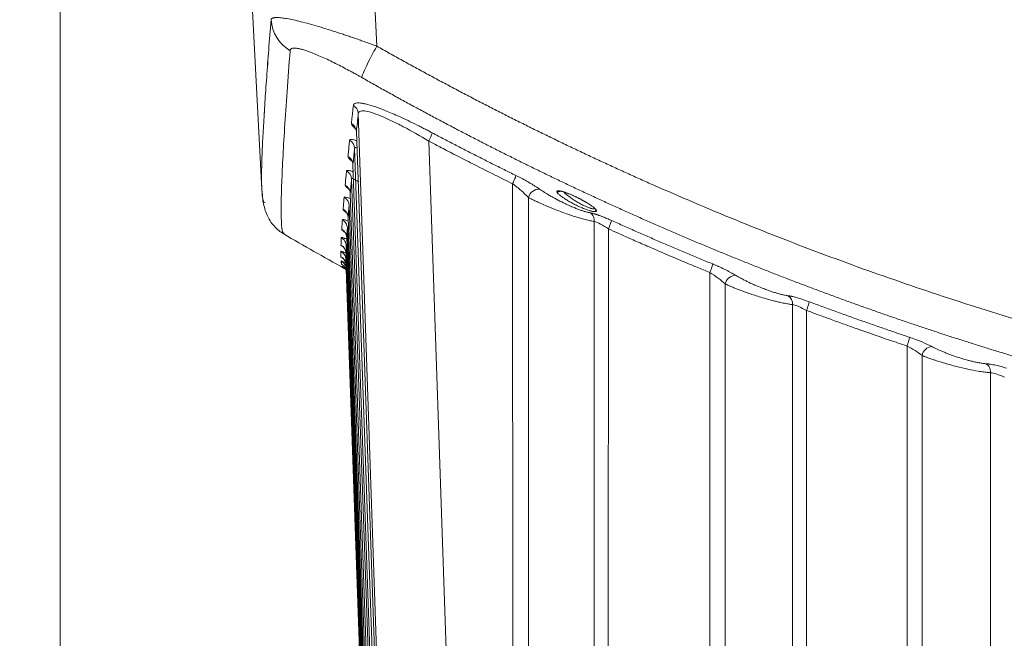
# Model space of a CAD drawing. Header units: millimetres. Extents: x 0 to 594, y 0 to 420.
# Tile 4 of 75: x 57 to 87, y 47 to 66. Entities that reach past the tile are written whole.
import ezdxf

# ---------------------------------------------------------------- set-up
doc = ezdxf.new("R2010")
doc.units = ezdxf.units.MM
doc.styles.add('SLDTEXTSTYLE1', font='TXT', dxfattribs={"width": 0.605})
doc.dimstyles.new('SLDDIMSTYLE0', dxfattribs={"dimtxt": 2.568319, "dimasz": 3.3, "dimexe": 0, "dimexo": 0.0625, "dimgap": 0.64208, "dimtad": 1, "dimdec": 1, "dimlfac": 5, "dimrnd": 1e-09, "dimzin": 12, "dimdsep": 46, "dimtxsty": 'SLDTEXTSTYLE1', "dimsah": 1, "dimcen": 0.09, "dimadec": 0, "dimazin": 3, "dimtfac": 1, "dimtdec": 1, "dimtofl": 0, "dimtmove": 0, "dimatfit": 3, "dimfxl": 0, "dimfrac": 2, "dimtolj": 1, "dimtzin": 12, "dimarcsym": 0})
doc.dimstyles.new('SLDDIMSTYLE1', dxfattribs={"dimtxt": 2.568319, "dimasz": 3.3, "dimexe": 0, "dimexo": 0.0625, "dimgap": 0.64208, "dimtad": 1, "dimdec": 0, "dimlfac": 5, "dimrnd": 1e-09, "dimzin": 12, "dimdsep": 46, "dimtxsty": 'SLDTEXTSTYLE1', "dimsah": 1, "dimcen": 0.09, "dimadec": 0, "dimazin": 3, "dimtfac": 1, "dimtdec": 1, "dimtofl": 0, "dimtmove": 0, "dimatfit": 3, "dimfxl": 0, "dimfrac": 2, "dimtolj": 1, "dimtzin": 12, "dimarcsym": 0})

# ---------------------------------------------------------------- blocks, each defined once
blk = doc.blocks.new('_D_17')
at = {"color": 7, "linetype": 'Continuous', "lineweight": 0}
for p, q in [((166.907, 194.602), (47.47, 194.602)), ((48.47, 194.602), (48.47, 29.21)), ((43.938, 116.071), (43.938, 116.658)), ((43.938, 116.658), (47.882, 116.658)), ((47.882, 116.658), (47.882, 116.071)), ((43.938, 107.741), (43.938, 107.153)), ((47.882, 107.153), (47.882, 107.741)), ((43.938, 107.153), (47.882, 107.153)), ((104.307, 29.21), (47.47, 29.21))]:
    blk.add_line(p, q, dxfattribs=at)
for points in [[(48.47, 194.602), (47.97, 191.302), (48.97, 191.302)], [(48.47, 29.21), (48.97, 32.51), (47.97, 32.51)]]:
    blk.add_solid(points, dxfattribs=at)
at = {"color": 7, "linetype": 'Continuous', "lineweight": 0, "char_height": 2.6458, "attachment_point": 1, "rotation": 90, "style": 'SLDTEXTSTYLE1'}
for s, insert in [('33,5', (44.471, 108.476)), ('850', (39.939, 108.966))]:
    blk.add_mtext(s, dxfattribs=dict(at, insert=insert))
blk = doc.blocks.new('_D_18')
at = {"color": 7, "linetype": 'Continuous', "lineweight": 0}
for p, q in [((270.952, 84.858), (270.952, 18.21)), ((58.606, 81.955), (58.606, 18.21)), ((160.614, 23.742), (160.026, 23.742)), ((160.026, 23.742), (160.026, 19.798)), ((168.944, 23.742), (169.532, 23.742)), ((169.532, 23.742), (169.532, 19.798)), ((160.026, 19.798), (160.614, 19.798)), ((169.532, 19.798), (168.944, 19.798)), ((58.606, 19.21), (270.952, 19.21))]:
    blk.add_line(p, q, dxfattribs=at)
for points in [[(58.606, 19.21), (61.906, 18.71), (61.906, 19.71)], [(270.952, 19.21), (267.652, 19.71), (267.652, 18.71)]]:
    blk.add_solid(points, dxfattribs=at)
at = {"color": 7, "linetype": 'Continuous', "lineweight": 0, "char_height": 2.6458, "attachment_point": 1, "style": 'SLDTEXTSTYLE1'}
for s, insert in [('1062', (160.859, 27.74)), ('41,8', (161.349, 23.208))]:
    blk.add_mtext(s, dxfattribs=dict(at, insert=insert))

msp = doc.modelspace()

# ---------------------------------------------------------------- linework, layer by layer
at = {"color": 7, "linetype": 'Continuous', "lineweight": 15}
for p, q in [((68.209, 65.295), (67.141, 86.01)), ((63.728, 79.882), (64.721, 60.939)), ((63.728, 79.882), (64.721, 60.939)), ((67.647, 63.247), (68.661, 33.531)), ((67.588, 62.707), (68.608, 33.524)), ((68.608, 33.531), (67.589, 62.7)), ((68.537, 33.531), (67.536, 62.199)), ((69.785, 62.415), (70.775, 33.531)), ((67.485, 61.7), (68.469, 33.531)), ((68.411, 33.531), (67.442, 61.262)), ((72.333, 33.531), (72.327, 61.118)), ((67.402, 60.832), (68.355, 33.531)), ((72.809, 33.536), (72.805, 60.702)), ((68.309, 33.531), (67.369, 60.456)), ((74.814, 60.385), (74.798, 60.37)), ((67.339, 60.094), (68.267, 33.531)), ((68.233, 33.531), (67.316, 59.781)), ((74.805, 59.973), (74.802, 33.539)), ((75.232, 59.749), (75.228, 33.531)), ((67.297, 59.485), (68.204, 33.531)), ((68.182, 33.531), (67.284, 59.235)), ((67.273, 58.816), (67.265, 58.865)), ((67.267, 58.867), (67.277, 58.816)), ((67.276, 59.005), (68.166, 33.531)), ((67.263, 58.725), (67.275, 58.675)), ((67.272, 58.593), (67.279, 58.559)), ((67.273, 58.816), (67.278, 58.815)), ((68.156, 33.531), (67.273, 58.816)), ((67.275, 58.651), (67.275, 58.677)), ((67.275, 58.651), (68.153, 33.531)), ((67.29, 58.456), (67.269, 58.503)), ((78.313, 33.531), (78.309, 58.423)), ((78.777, 33.536), (78.774, 58.077)), ((80.818, 57.451), (80.816, 33.538)), ((81.242, 57.274), (81.239, 33.531)), ((84.294, 33.531), (84.291, 56.193)), ((84.747, 33.536), (84.745, 55.907)), ((86.824, 55.384), (86.821, 33.538))]:
    msp.add_line(p, q, dxfattribs=at)
at = {"color": 8, "linetype": 'Continuous', "lineweight": 15}
for p, q in [((67.129, 58.775), (67.149, 58.77)), ((67.159, 58.609), (67.166, 58.606)), ((67.22, 58.544), (67.182, 58.573)), ((67.275, 58.677), (67.273, 58.816))]:
    msp.add_line(p, q, dxfattribs=at)
at = {"color": 7, "linetype": 'Continuous', "lineweight": 15}
for centre, radius, start, end in [((66.177, 66.17), 1.177, 183.5456, 239.4086), ((67.293, 62.687), 0.296, 2.4519, 60.7215), ((67.24, 62.187), 0.296, 2.3941, 60.7427), ((67.145, 61.25), 0.297, 2.2872, 60.7833), ((73.142, 60.608), 0.35, 90.1836, 164.4077), ((67.071, 60.445), 0.298, 2.1971, 60.8196), ((115.707, 146.01), 100, 239.78634, 240.99778), ((66.977, 58.994), 0.299, 2.0444, 60.8971), ((79.109, 57.997), 0.345, 93.1317, 166.6354), ((80.528, 57.475), 0.291, 355.1158, 56.728), ((85.078, 55.841), 0.339, 95.9325, 168.796)]:
    msp.add_arc(centre, radius, start, end, dxfattribs=at)
at = {"color": 8, "linetype": 'Continuous', "lineweight": 15}
for points, knots in [([(64.72, 60.966), (64.717, 61.067), (64.711, 61.273), (64.718, 61.713), (64.737, 62.246), (64.77, 62.864), (64.813, 63.563), (64.866, 64.332), (64.928, 65.17), (64.977, 65.788), (65.002, 66.098)], [0, 0, 0, 0, 0.126145, 0.258912, 0.389026, 0.518369, 0.642189, 0.765368, 0.882219, 1, 1, 1, 1]), ([(65.397, 59.614), (65.381, 59.623), (65.34, 59.644), (65.312, 59.923), (65.303, 60.395), (65.319, 61.033), (65.354, 61.831), (65.41, 62.788), (65.482, 63.879), (65.546, 64.734), (65.578, 65.157)], [0, 0, 0, 0, 0.09496, 0.241243, 0.373303, 0.503106, 0.630664, 0.755991, 0.879099, 1, 1, 1, 1]), ([(67.569, 62.781), (67.547, 62.8), (67.493, 62.848), (67.446, 62.906), (67.441, 62.932), (67.438, 62.945)], [0, 0, 0, 0, 0.26684, 0.651725, 1, 1, 1, 1]), ([(67.385, 62.446), (67.39, 62.454), (67.4, 62.471), (67.472, 62.463), (67.543, 62.444), (67.594, 62.423), (67.598, 62.422)], [0, 0, 0, 0, 0.305455, 0.635791, 0.972053, 1, 1, 1, 1]), ([(67.536, 62.199), (67.54, 62.207), (67.547, 62.223), (67.577, 62.222), (67.603, 62.21), (67.606, 62.208)], [0, 0, 0, 0, 0.472092, 0.939115, 1, 1, 1, 1]), ([(67.494, 61.769), (67.461, 61.797), (67.396, 61.851), (67.342, 61.912), (67.336, 61.935), (67.333, 61.947)], [0, 0, 0, 0, 0.352326, 0.692558, 1, 1, 1, 1]), ([(67.29, 61.51), (67.294, 61.516), (67.303, 61.53), (67.369, 61.52), (67.436, 61.502), (67.488, 61.48), (67.493, 61.478)], [0, 0, 0, 0, 0.291391, 0.61576, 0.962812, 1, 1, 1, 1]), ([(67.406, 60.923), (67.383, 60.939), (67.318, 60.987), (67.264, 61.041), (67.255, 61.067), (67.25, 61.08)], [0, 0, 0, 0, 0.20707, 0.60511, 1, 1, 1, 1]), ([(67.216, 60.705), (67.22, 60.711), (67.229, 60.722), (67.294, 60.708), (67.357, 60.688), (67.405, 60.668), (67.408, 60.667)], [0, 0, 0, 0, 0.302424, 0.632579, 0.982464, 1, 1, 1, 1]), ([(73.671, 60.878), (73.687, 60.871), (73.708, 60.866), (73.752, 60.873), (73.774, 60.885), (73.789, 60.901)], [0, 0, 0, 0, 0.5, 0.5, 1, 1, 1, 1]), ([(74.798, 60.37), (74.796, 60.367), (74.79, 60.358), (74.753, 60.36), (74.7, 60.371), (74.626, 60.396), (74.533, 60.435), (74.425, 60.488), (74.268, 60.575), (74.088, 60.692), (73.941, 60.805), (73.895, 60.855), (73.881, 60.87)], [0, 0, 0, 0, 0.044644, 0.112775, 0.181741, 0.261473, 0.346853, 0.43771, 0.542023, 0.744251, 0.92118, 1, 1, 1, 1]), ([(67.338, 60.2), (67.309, 60.221), (67.249, 60.267), (67.196, 60.316), (67.19, 60.335), (67.187, 60.343)], [0, 0, 0, 0, 0.316343, 0.673402, 1, 1, 1, 1]), ([(67.163, 60.031), (67.168, 60.035), (67.177, 60.043), (67.239, 60.028), (67.309, 59.999), (67.343, 59.986)], [0, 0, 0, 0, 0.327254, 0.675412, 1, 1, 1, 1]), ([(67.291, 59.608), (67.267, 59.625), (67.21, 59.666), (67.155, 59.712), (67.148, 59.728), (67.144, 59.736)], [0, 0, 0, 0, 0.271267, 0.648869, 1, 1, 1, 1]), ([(67.131, 59.485), (67.135, 59.488), (67.144, 59.493), (67.203, 59.475), (67.269, 59.446), (67.299, 59.433)], [0, 0, 0, 0, 0.337999, 0.697669, 1, 1, 1, 1]), ([(67.197, 59.189), (67.177, 59.204), (67.132, 59.237), (67.126, 59.249), (67.122, 59.255)], [0, 0, 0, 0, 0.450158, 1, 1, 1, 1]), ([(67.119, 59.067), (67.122, 59.069), (67.127, 59.073), (67.169, 59.056), (67.185, 59.049)], [0, 0, 0, 0, 0.6327654, 1, 1, 1, 1]), ([(67.265, 58.865), (67.264, 58.873), (67.259, 58.908), (67.231, 58.963), (67.184, 59.025), (67.141, 59.053), (67.119, 59.067)], [0, 0, 0, 0, 0.1002542, 0.4034955, 0.7067234, 1, 1, 1, 1]), ([(67.195, 58.845), (67.176, 58.858), (67.131, 58.888), (67.125, 58.897), (67.122, 58.902)], [0, 0, 0, 0, 0.4300399, 1, 1, 1, 1]), ([(67.272, 58.589), (67.271, 58.592), (67.267, 58.621), (67.24, 58.671), (67.193, 58.733), (67.15, 58.761), (67.129, 58.775)], [0, 0, 0, 0, 0.036794, 0.36141, 0.686034, 1, 1, 1, 1]), ([(67.172, 58.652), (67.17, 58.653), (67.144, 58.669), (67.143, 58.672), (67.141, 58.675)], [0, 0, 0, 0, 0.084067, 1, 1, 1, 1]), ([(67.283, 58.495), (67.283, 58.498), (67.278, 58.526), (67.251, 58.572), (67.205, 58.633), (67.163, 58.66), (67.141, 58.674)], [0, 0, 0, 0, 0.035177, 0.360505, 0.668522, 1, 1, 1, 1]), ([(84.668, 56.347), (84.702, 56.334), (84.843, 56.278), (84.956, 56.221), (85.043, 56.178)], [0, 0, 0, 0, 0.23757, 1, 1, 1, 1])]:
    msp.add_open_spline(points, degree=3, knots=knots, dxfattribs=at)
at = {"color": 7, "linetype": 'Continuous', "lineweight": 15}
for points, knots in [([(64.795, 63.252), (64.801, 63.36), (64.822, 63.692), (64.867, 64.335), (64.928, 65.169), (64.977, 65.787), (65.002, 66.098)], [0, 0, 0, 0, 0.141025, 0.436733, 0.717252, 1, 1, 1, 1]), ([(65.002, 66.098), (65.003, 66.101), (65.004, 66.108), (65.009, 66.117), (65.016, 66.125), (65.025, 66.132), (65.035, 66.139), (65.048, 66.145), (65.063, 66.15), (65.079, 66.154), (65.098, 66.157), (65.118, 66.16), (65.14, 66.161), (65.164, 66.162), (65.19, 66.162), (65.248, 66.16), (65.352, 66.151), (65.524, 66.123), (65.729, 66.08), (65.964, 66.023), (66.228, 65.952), (66.509, 65.87), (66.808, 65.778), (67.058, 65.697), (67.259, 65.63), (67.404, 65.581), (67.554, 65.529), (67.71, 65.474), (67.872, 65.417), (68.038, 65.357), (68.151, 65.316), (68.209, 65.295)], [0, 0, 0, 0, 0.016227, 0.032403, 0.048529, 0.064609, 0.080643, 0.096635, 0.112584, 0.128495, 0.144368, 0.160205, 0.17601, 0.191783, 0.207526, 0.223242, 0.290505, 0.358396, 0.427068, 0.496671, 0.566064, 0.637572, 0.703987, 0.773027, 0.802942, 0.833687, 0.865266, 0.897683, 0.930943, 0.965047, 1, 1, 1, 1]), ([(65.578, 65.157), (65.578, 65.159), (65.579, 65.166), (65.582, 65.178), (65.591, 65.2), (65.619, 65.222), (65.678, 65.237), (65.747, 65.234), (65.811, 65.225), (65.874, 65.213), (65.964, 65.19), (66.067, 65.157), (66.157, 65.125), (66.316, 65.065), (66.593, 64.947), (66.935, 64.782), (67.21, 64.639), (67.383, 64.547), (67.508, 64.479), (67.596, 64.43), (67.672, 64.388), (67.727, 64.357), (67.755, 64.341)], [0, 0, 0, 0, 0.009915, 0.027103, 0.055331, 0.115968, 0.182197, 0.252816, 0.280273, 0.308203, 0.365327, 0.42384, 0.453514, 0.483404, 0.621984, 0.762174, 0.828215, 0.890551, 0.927732, 0.947738, 0.973855, 1, 1, 1, 1]), ([(68.209, 65.295), (68.151, 65.192), (68.093, 65.085), (67.984, 64.876), (67.934, 64.776), (67.85, 64.599), (67.816, 64.523), (67.77, 64.406), (67.758, 64.365), (67.755, 64.341)], [0, 0, 0, 0, 0.25, 0.25, 0.5, 0.5, 0.75, 0.75, 1, 1, 1, 1]), ([(68.209, 65.295), (68.338, 65.222), (68.597, 65.076), (68.987, 64.859), (69.377, 64.644), (69.769, 64.431), (70.161, 64.22), (70.555, 64.011), (70.949, 63.803), (71.344, 63.598), (71.74, 63.394), (72.137, 63.192), (72.535, 62.992), (72.933, 62.794), (73.333, 62.598), (73.734, 62.404), (74.135, 62.211), (74.538, 62.021), (74.941, 61.832), (75.345, 61.645), (75.751, 61.46), (76.157, 61.277), (77.266, 60.783), (79.09, 60.007), (81.65, 59.003), (84.238, 58.073), (86.995, 57.17), (89.92, 56.311), (93.134, 55.481), (96.5, 54.737), (99.703, 54.154), (102.608, 53.719), (105.195, 53.401), (108.262, 53.109), (111.816, 52.892), (115.86, 52.815), (119.901, 52.905), (123.875, 53.159), (127.791, 53.571), (131.527, 54.116), (135.13, 54.781), (138.468, 55.526), (141.656, 56.356), (144.558, 57.214), (147.293, 58.113), (149.861, 59.04), (152.402, 60.039), (154.336, 60.863), (155.68, 61.466), (156.448, 61.819), (157.212, 62.178), (157.973, 62.544), (158.73, 62.917), (159.485, 63.296), (160.236, 63.682), (160.983, 64.075), (161.728, 64.475), (162.469, 64.881), (162.96, 65.157), (163.206, 65.295)], [0, 0, 0, 0, 0.0045, 0.008998, 0.013496, 0.017992, 0.022487, 0.026981, 0.031475, 0.035967, 0.040459, 0.044951, 0.049442, 0.053933, 0.058424, 0.062914, 0.067404, 0.071895, 0.076386, 0.080877, 0.085368, 0.08986, 0.094352, 0.12209, 0.149799, 0.177501, 0.205219, 0.237439, 0.269618, 0.305467, 0.341518, 0.367901, 0.394117, 0.420187, 0.460857, 0.501557, 0.542184, 0.582791, 0.621719, 0.660979, 0.696744, 0.732317, 0.764249, 0.796222, 0.823739, 0.851241, 0.878751, 0.90629, 0.914807, 0.923322, 0.931837, 0.940351, 0.948866, 0.957382, 0.965899, 0.974419, 0.982942, 0.991469, 1, 1, 1, 1]), ([(67.755, 64.341), (67.878, 64.271), (68.124, 64.132), (68.494, 63.925), (68.865, 63.72), (69.236, 63.518), (69.607, 63.317), (69.978, 63.118), (70.35, 62.92), (70.722, 62.725), (71.094, 62.532), (71.467, 62.341), (71.84, 62.151), (72.213, 61.964), (72.586, 61.778), (72.959, 61.595), (73.333, 61.413), (73.706, 61.233), (74.08, 61.055), (74.454, 60.879), (74.829, 60.705), (75.203, 60.533), (75.577, 60.362), (75.952, 60.194), (76.327, 60.027), (76.702, 59.863), (77.076, 59.7), (77.451, 59.539), (77.826, 59.379), (78.201, 59.222), (78.577, 59.066), (78.952, 58.913), (79.327, 58.761), (79.702, 58.611), (80.077, 58.462), (80.452, 58.316), (80.828, 58.171), (81.203, 58.028), (81.578, 57.887), (81.953, 57.748), (82.328, 57.61), (82.703, 57.475), (83.078, 57.341), (83.453, 57.208), (83.827, 57.078), (84.202, 56.949), (84.577, 56.822), (84.951, 56.697), (85.325, 56.573), (85.699, 56.452), (86.073, 56.332), (86.447, 56.213), (86.821, 56.097), (87.194, 55.982), (87.568, 55.868), (87.941, 55.757), (88.314, 55.647), (88.686, 55.539), (89.059, 55.432), (89.431, 55.327), (89.803, 55.224), (90.175, 55.123), (90.547, 55.023), (90.918, 54.924), (91.289, 54.828), (91.66, 54.733), (92.031, 54.639), (92.401, 54.548), (92.771, 54.458), (93.14, 54.369), (93.51, 54.282), (93.879, 54.197), (94.247, 54.113), (94.616, 54.031), (94.984, 53.95), (95.352, 53.871), (95.719, 53.793), (96.086, 53.718), (96.452, 53.643), (96.819, 53.57), (97.185, 53.499), (97.55, 53.429), (97.915, 53.361), (98.28, 53.294), (98.644, 53.229), (99.008, 53.165), (99.371, 53.102), (99.734, 53.042), (100.097, 52.982), (100.459, 52.924), (100.821, 52.868), (101.182, 52.813), (101.543, 52.759), (101.903, 52.707), (102.263, 52.657), (102.622, 52.608), (102.981, 52.56), (103.339, 52.513), (103.697, 52.468), (104.054, 52.425), (104.411, 52.383), (104.767, 52.342), (105.123, 52.303), (105.478, 52.264), (105.833, 52.228), (106.187, 52.193), (106.541, 52.159), (106.894, 52.126), (107.247, 52.095), (107.599, 52.065), (107.95, 52.036), (108.301, 52.009), (108.651, 51.983), (109.001, 51.958), (109.35, 51.935), (109.698, 51.913), (110.046, 51.892), (110.393, 51.873), (110.74, 51.854), (111.086, 51.837), (111.431, 51.822), (111.776, 51.807), (112.12, 51.794), (112.464, 51.782), (112.807, 51.771), (113.149, 51.762), (113.491, 51.753), (113.832, 51.746), (114.172, 51.74), (114.511, 51.735), (114.85, 51.732), (115.189, 51.729), (115.526, 51.728), (115.975, 51.728), (116.535, 51.731), (117.208, 51.739), (117.883, 51.752), (118.562, 51.769), (119.243, 51.791), (119.926, 51.819), (120.612, 51.851), (121.3, 51.888), (121.991, 51.93), (122.684, 51.977), (123.379, 52.029), (124.077, 52.086), (124.777, 52.149), (125.479, 52.217), (126.183, 52.29), (126.89, 52.369), (127.598, 52.453), (128.309, 52.543), (129.021, 52.638), (129.736, 52.739), (130.452, 52.846), (131.17, 52.958), (131.89, 53.076), (132.612, 53.2), (133.335, 53.33), (134.06, 53.465), (134.786, 53.607), (135.514, 53.755), (136.244, 53.909), (136.975, 54.069), (137.707, 54.235), (138.44, 54.408), (139.175, 54.587), (139.911, 54.772), (140.648, 54.964), (141.386, 55.162), (142.125, 55.366), (142.865, 55.577), (143.606, 55.795), (144.347, 56.02), (145.089, 56.251), (145.832, 56.489), (146.576, 56.733), (147.32, 56.985), (148.064, 57.243), (148.809, 57.509), (149.554, 57.781), (150.299, 58.06), (151.045, 58.347), (151.79, 58.64), (152.535, 58.941), (153.281, 59.249), (154.026, 59.564), (154.771, 59.887), (155.516, 60.217), (156.26, 60.554), (157.004, 60.899), (157.747, 61.251), (158.489, 61.61), (159.231, 61.977), (159.972, 62.352), (160.712, 62.734), (161.451, 63.124), (162.189, 63.522), (162.926, 63.927), (163.415, 64.203), (163.66, 64.341)], [0, 0, 0, 0, 0.004243, 0.00848, 0.01271, 0.016933, 0.021149, 0.025359, 0.029562, 0.033758, 0.037947, 0.042129, 0.046305, 0.050474, 0.054636, 0.058791, 0.062939, 0.067081, 0.071216, 0.075344, 0.079465, 0.08358, 0.087687, 0.091788, 0.095882, 0.09997, 0.10405, 0.108124, 0.112191, 0.116252, 0.120305, 0.124352, 0.128392, 0.132425, 0.136452, 0.140471, 0.144484, 0.14849, 0.15249, 0.156482, 0.160468, 0.164447, 0.168419, 0.172385, 0.176343, 0.180295, 0.18424, 0.188179, 0.19211, 0.196035, 0.199953, 0.203865, 0.207769, 0.211667, 0.215558, 0.219442, 0.22332, 0.22719, 0.231054, 0.234911, 0.238762, 0.242605, 0.246442, 0.250272, 0.254095, 0.257912, 0.261722, 0.265525, 0.269321, 0.27311, 0.276893, 0.280669, 0.284438, 0.288201, 0.291956, 0.295705, 0.299447, 0.303182, 0.306911, 0.310633, 0.314348, 0.318056, 0.321758, 0.325452, 0.32914, 0.332821, 0.336496, 0.340164, 0.343824, 0.347479, 0.351126, 0.354767, 0.3584, 0.362027, 0.365648, 0.369261, 0.372868, 0.376468, 0.380061, 0.383648, 0.387227, 0.3908, 0.394366, 0.397926, 0.401478, 0.405024, 0.408563, 0.412095, 0.415621, 0.419139, 0.422651, 0.426156, 0.429655, 0.433146, 0.436631, 0.440109, 0.443581, 0.447045, 0.450503, 0.453954, 0.457398, 0.460835, 0.464266, 0.46769, 0.471107, 0.474517, 0.477921, 0.481317, 0.484707, 0.488091, 0.491467, 0.494837, 0.498199, 0.501556, 0.508233, 0.514937, 0.521668, 0.528426, 0.535212, 0.542024, 0.548862, 0.555728, 0.562621, 0.569541, 0.576488, 0.583461, 0.590462, 0.597489, 0.604543, 0.611625, 0.618733, 0.625868, 0.63303, 0.640219, 0.647435, 0.654678, 0.661947, 0.669244, 0.676567, 0.683918, 0.691295, 0.698699, 0.70613, 0.713588, 0.721073, 0.728584, 0.736123, 0.743689, 0.751281, 0.7589, 0.766547, 0.77422, 0.78192, 0.789647, 0.797401, 0.805181, 0.812989, 0.820824, 0.828685, 0.836574, 0.844489, 0.852431, 0.860401, 0.868397, 0.87642, 0.88447, 0.892547, 0.900651, 0.908782, 0.916939, 0.925124, 0.933335, 0.941574, 0.94984, 0.958132, 0.966452, 0.974799, 0.983172, 0.991573, 1, 1, 1, 1]), ([(67.438, 62.945), (67.443, 62.99), (67.452, 63.079), (67.467, 63.215), (67.482, 63.352), (67.492, 63.445), (67.497, 63.492)], [0, 0, 0, 0, 0.251098, 0.501464, 0.751098, 1, 1, 1, 1]), ([(67.497, 63.492), (67.498, 63.496), (67.499, 63.504), (67.503, 63.515), (67.509, 63.525), (67.516, 63.534), (67.525, 63.543), (67.535, 63.55), (67.557, 63.561), (67.597, 63.571), (67.668, 63.573), (67.758, 63.563), (67.903, 63.535), (68.133, 63.467), (68.418, 63.361), (68.678, 63.252), (68.904, 63.151), (69.155, 63.035), (69.374, 62.928), (69.542, 62.843), (69.657, 62.785), (69.773, 62.725), (69.851, 62.684), (69.891, 62.663)], [0, 0, 0, 0, 0.016977, 0.033846, 0.050621, 0.067315, 0.083942, 0.100517, 0.117053, 0.17249, 0.227951, 0.284711, 0.341452, 0.457501, 0.579742, 0.644664, 0.711135, 0.789619, 0.86881, 0.90111, 0.933706, 0.966652, 1, 1, 1, 1]), ([(67.648, 63.247), (67.646, 63.294), (67.632, 63.345), (67.578, 63.432), (67.539, 63.468), (67.497, 63.492)], [0, 0, 0, 0, 0.5, 0.5, 1, 1, 1, 1]), ([(67.648, 63.247), (67.651, 63.279), (67.668, 63.302), (67.729, 63.329), (67.774, 63.333), (67.949, 63.314), (68.119, 63.262), (68.425, 63.137), (68.535, 63.087), (68.766, 62.977), (68.887, 62.916), (69.261, 62.719), (69.523, 62.571), (69.785, 62.415)], [0, 0, 0, 0, 0.125, 0.125, 0.25, 0.25, 0.5, 0.5, 0.625, 0.625, 0.75, 0.75, 1, 1, 1, 1]), ([(67.333, 61.947), (67.338, 61.987), (67.346, 62.068), (67.358, 62.192), (67.371, 62.318), (67.38, 62.403), (67.385, 62.446)], [0, 0, 0, 0, 0.251016, 0.501354, 0.751016, 1, 1, 1, 1]), ([(69.785, 62.415), (69.801, 62.446), (69.816, 62.476), (69.841, 62.53), (69.852, 62.554), (69.869, 62.594), (69.877, 62.612), (69.887, 62.644), (69.89, 62.656), (69.891, 62.663)], [0, 0, 0, 0, 0.25, 0.25, 0.5, 0.5, 0.75, 0.75, 1, 1, 1, 1]), ([(69.891, 62.663), (70.012, 62.599), (70.255, 62.471), (70.619, 62.282), (70.982, 62.095), (71.344, 61.91), (71.706, 61.728), (72.067, 61.548), (72.308, 61.429), (72.428, 61.37)], [0, 0, 0, 0, 0.144727, 0.28883, 0.43231, 0.575167, 0.717401, 0.859012, 1, 1, 1, 1]), ([(69.785, 62.415), (69.895, 62.356), (70.146, 62.224), (70.568, 62.004), (71.129, 61.717), (71.725, 61.416), (72.152, 61.205), (72.328, 61.118)], [0, 0, 0, 0, 0.131477, 0.298224, 0.500245, 0.793808, 1, 1, 1, 1]), ([(67.485, 61.7), (67.483, 61.754), (67.465, 61.806), (67.426, 61.868), (67.411, 61.885), (67.377, 61.918), (67.356, 61.934), (67.333, 61.947)], [0, 0, 0, 0, 0.5, 0.5, 0.75, 0.75, 1, 1, 1, 1]), ([(67.25, 61.08), (67.253, 61.115), (67.259, 61.184), (67.269, 61.291), (67.28, 61.399), (67.287, 61.473), (67.29, 61.51)], [0, 0, 0, 0, 0.250855, 0.50114, 0.750855, 1, 1, 1, 1]), ([(67.442, 61.262), (67.443, 61.271), (67.448, 61.277), (67.469, 61.278), (67.484, 61.275), (67.543, 61.251), (67.599, 61.218), (67.663, 61.174)], [0, 0, 0, 0, 0.25, 0.25, 0.5, 0.5, 1, 1, 1, 1]), ([(72.328, 61.118), (72.343, 61.149), (72.357, 61.18), (72.381, 61.235), (72.391, 61.259), (72.408, 61.3), (72.415, 61.319), (72.425, 61.351), (72.428, 61.363), (72.428, 61.37)], [0, 0, 0, 0, 0.25, 0.25, 0.5, 0.5, 0.75, 0.75, 1, 1, 1, 1]), ([(72.428, 61.37), (72.442, 61.363), (72.469, 61.35), (72.511, 61.329), (72.553, 61.307), (72.594, 61.285), (72.655, 61.253), (72.735, 61.209), (72.83, 61.155), (72.921, 61.101), (73.002, 61.05), (73.076, 61.002), (73.12, 60.973), (73.141, 60.958)], [0, 0, 0, 0, 0.052821, 0.105706, 0.158752, 0.212056, 0.265713, 0.395174, 0.524802, 0.651128, 0.777878, 0.889124, 1, 1, 1, 1]), ([(64.721, 60.966), (64.724, 60.899), (64.732, 60.762), (64.76, 60.561), (64.806, 60.363), (64.872, 60.178), (64.961, 60.004), (65.079, 59.846), (65.209, 59.71), (65.332, 59.631), (65.384, 59.597)], [0, 0, 0, 0, 0.161147, 0.328856, 0.480949, 0.617442, 0.738356, 0.843719, 0.933565, 1, 1, 1, 1]), ([(64.82, 60.562), (64.819, 60.562), (64.788, 60.517), (64.752, 60.613), (64.732, 60.832), (64.722, 60.939)], [0, 0, 0, 0, 0.005883, 0.513132, 1, 1, 1, 1]), ([(67.402, 60.832), (67.4, 60.887), (67.382, 60.939), (67.342, 61), (67.328, 61.018), (67.293, 61.051), (67.273, 61.067), (67.25, 61.08)], [0, 0, 0, 0, 0.5, 0.5, 0.75, 0.75, 1, 1, 1, 1]), ([(72.328, 61.118), (72.416, 61.053), (72.504, 60.983), (72.666, 60.841), (72.741, 60.769), (72.805, 60.702)], [0, 0, 0, 0, 0.5, 0.5, 1, 1, 1, 1]), ([(73.141, 60.958), (73.152, 60.951), (73.173, 60.936), (73.206, 60.914), (73.24, 60.891), (73.275, 60.869), (73.329, 60.835), (73.404, 60.789), (73.503, 60.732), (73.605, 60.676), (73.744, 60.602), (73.897, 60.526), (74.059, 60.451), (74.188, 60.396), (74.306, 60.349), (74.393, 60.317), (74.458, 60.295), (74.505, 60.28), (74.554, 60.266), (74.601, 60.252), (74.646, 60.241), (74.673, 60.236), (74.687, 60.233)], [0, 0, 0, 0, 0.02543, 0.050799, 0.076141, 0.101495, 0.126897, 0.189813, 0.252979, 0.315663, 0.378116, 0.50209, 0.582165, 0.659201, 0.72756, 0.79467, 0.82516, 0.855433, 0.891902, 0.928026, 0.963995, 1, 1, 1, 1]), ([(67.187, 60.343), (67.189, 60.372), (67.193, 60.43), (67.201, 60.52), (67.208, 60.611), (67.214, 60.674), (67.216, 60.705)], [0, 0, 0, 0, 0.250746, 0.500995, 0.750746, 1, 1, 1, 1]), ([(72.805, 60.702), (72.815, 60.696), (72.837, 60.685), (72.87, 60.668), (72.903, 60.651), (72.937, 60.634), (72.998, 60.605), (73.081, 60.565), (73.212, 60.506), (73.341, 60.45), (73.493, 60.387), (73.644, 60.326), (73.822, 60.259), (73.999, 60.195), (74.165, 60.14), (74.315, 60.093), (74.437, 60.057), (74.534, 60.031), (74.612, 60.012), (74.683, 59.996), (74.748, 59.983), (74.786, 59.976), (74.805, 59.973)], [0, 0, 0, 0, 0.0196699, 0.0391163, 0.0583468, 0.0773594, 0.0961502, 0.1587195, 0.2074923, 0.2929522, 0.3414152, 0.4180511, 0.4971217, 0.578595, 0.6539142, 0.7239911, 0.790426, 0.8343625, 0.8772948, 0.9192567, 0.9601726, 1, 1, 1, 1]), ([(73.671, 60.878), (73.671, 60.88), (73.671, 60.884), (73.673, 60.889), (73.676, 60.894), (73.682, 60.899), (73.694, 60.903), (73.719, 60.906), (73.763, 60.902), (73.833, 60.886), (73.92, 60.859), (74.016, 60.824), (74.121, 60.78), (74.228, 60.732), (74.339, 60.677), (74.456, 60.615), (74.575, 60.547), (74.668, 60.488), (74.731, 60.445), (74.771, 60.414), (74.804, 60.387), (74.83, 60.362), (74.85, 60.341), (74.863, 60.323), (74.871, 60.308), (74.871, 60.3), (74.872, 60.296)], [0, 0, 0, 0, 0.01477, 0.029396, 0.043919, 0.058383, 0.087793, 0.117091, 0.172511, 0.232191, 0.285193, 0.346279, 0.404201, 0.462532, 0.522382, 0.587903, 0.661454, 0.738913, 0.779413, 0.811864, 0.847417, 0.882736, 0.913764, 0.944465, 0.972303, 1, 1, 1, 1]), ([(74.872, 60.296), (74.872, 60.294), (74.871, 60.29), (74.868, 60.285), (74.864, 60.28), (74.858, 60.277), (74.851, 60.274), (74.839, 60.272), (74.822, 60.271), (74.798, 60.272), (74.769, 60.276), (74.721, 60.286), (74.646, 60.307), (74.534, 60.346), (74.404, 60.4), (74.262, 60.465), (74.123, 60.537), (73.996, 60.608), (73.89, 60.675), (73.813, 60.729), (73.761, 60.769), (73.727, 60.799), (73.702, 60.824), (73.684, 60.845), (73.673, 60.864), (73.671, 60.873), (73.671, 60.878)], [0, 0, 0, 0, 0.016177, 0.032199, 0.048121, 0.063997, 0.079883, 0.095835, 0.123126, 0.150552, 0.178386, 0.206443, 0.269858, 0.337831, 0.41183, 0.490184, 0.570137, 0.647043, 0.718564, 0.78437, 0.827969, 0.864467, 0.900513, 0.934158, 0.967182, 1, 1, 1, 1]), ([(73.797, 60.897), (73.798, 60.895), (73.801, 60.892), (73.829, 60.886), (73.893, 60.867), (74.023, 60.82), (74.154, 60.765), (74.225, 60.73), (74.233, 60.726)], [0, 0, 0, 0, 0.066232, 0.143329, 0.302446, 0.625577, 0.953557, 1, 1, 1, 1]), ([(74.233, 60.726), (74.281, 60.703), (74.373, 60.659), (74.482, 60.598), (74.571, 60.546), (74.619, 60.516), (74.641, 60.504), (74.641, 60.504)], [0, 0, 0, 0, 0.311159, 0.605227, 0.750583, 0.998978, 1, 1, 1, 1]), ([(67.339, 60.094), (67.337, 60.149), (67.319, 60.202), (67.28, 60.263), (67.266, 60.281), (67.23, 60.315), (67.21, 60.33), (67.187, 60.343)], [0, 0, 0, 0, 0.5, 0.5, 0.75, 0.75, 1, 1, 1, 1]), ([(74.872, 60.296), (74.853, 60.305), (74.838, 60.319), (74.818, 60.352), (74.814, 60.37), (74.814, 60.385)], [0, 0, 0, 0, 0.5, 0.5, 1, 1, 1, 1]), ([(67.144, 59.736), (67.146, 59.759), (67.148, 59.806), (67.153, 59.879), (67.158, 59.954), (67.162, 60.005), (67.163, 60.031)], [0, 0, 0, 0, 0.250636, 0.500847, 0.750635, 1, 1, 1, 1]), ([(67.316, 59.781), (67.315, 59.83), (67.3, 59.881), (67.245, 59.97), (67.206, 60.007), (67.163, 60.031)], [0, 0, 0, 0, 0.5, 0.5, 1, 1, 1, 1]), ([(74.687, 60.233), (74.695, 60.232), (74.71, 60.229), (74.736, 60.223), (74.762, 60.216), (74.79, 60.209), (74.819, 60.201), (74.849, 60.191), (74.88, 60.181), (74.913, 60.171), (74.963, 60.153), (75.033, 60.128), (75.114, 60.096), (75.189, 60.065), (75.257, 60.036), (75.302, 60.016), (75.325, 60.006)], [0, 0, 0, 0, 0.050734, 0.101277, 0.151757, 0.202298, 0.253026, 0.304068, 0.355544, 0.407574, 0.460273, 0.588793, 0.717969, 0.810621, 0.904451, 1, 1, 1, 1]), ([(74.805, 59.973), (74.805, 59.986), (74.805, 59.999), (74.804, 60.023), (74.803, 60.035), (74.797, 60.07), (74.791, 60.093), (74.771, 60.14), (74.759, 60.162), (74.727, 60.202), (74.708, 60.22), (74.687, 60.233)], [0, 0, 0, 0, 0.125, 0.125, 0.25, 0.25, 0.5, 0.5, 0.75, 0.75, 1, 1, 1, 1]), ([(67.297, 59.485), (67.295, 59.541), (67.277, 59.593), (67.238, 59.655), (67.224, 59.673), (67.188, 59.707), (67.167, 59.723), (67.144, 59.736)], [0, 0, 0, 0, 0.5, 0.5, 0.75, 0.75, 1, 1, 1, 1]), ([(74.805, 59.973), (74.856, 59.96), (74.923, 59.931), (75.071, 59.852), (75.152, 59.803), (75.232, 59.749)], [0, 0, 0, 0, 0.5, 0.5, 1, 1, 1, 1]), ([(75.232, 59.749), (75.246, 59.781), (75.259, 59.812), (75.282, 59.868), (75.292, 59.893), (75.307, 59.934), (75.313, 59.954), (75.323, 59.986), (75.325, 59.999), (75.325, 60.006)], [0, 0, 0, 0, 0.25, 0.25, 0.5, 0.5, 0.75, 0.75, 1, 1, 1, 1]), ([(75.232, 59.749), (75.331, 59.705), (75.548, 59.607), (75.902, 59.449), (76.314, 59.268), (76.822, 59.048), (77.364, 58.817), (77.879, 58.601), (78.18, 58.477), (78.309, 58.423)], [0, 0, 0, 0, 0.097167, 0.212915, 0.347242, 0.50015, 0.708632, 0.875249, 1, 1, 1, 1]), ([(75.325, 60.006), (75.454, 59.948), (75.711, 59.833), (76.096, 59.662), (76.481, 59.493), (76.865, 59.327), (77.249, 59.163), (77.631, 59.001), (78.014, 58.842), (78.268, 58.737), (78.396, 58.684)], [0, 0, 0, 0, 0.126575, 0.2527, 0.378374, 0.503599, 0.628374, 0.752698, 0.876574, 1, 1, 1, 1]), ([(67.122, 59.255), (67.123, 59.273), (67.124, 59.309), (67.126, 59.366), (67.128, 59.424), (67.13, 59.465), (67.131, 59.485)], [0, 0, 0, 0, 0.250519, 0.500692, 0.750519, 1, 1, 1, 1]), ([(67.284, 59.235), (67.283, 59.283), (67.268, 59.335), (67.213, 59.424), (67.174, 59.461), (67.131, 59.485)], [0, 0, 0, 0, 0.5, 0.5, 1, 1, 1, 1]), ([(67.122, 58.902), (67.121, 58.915), (67.12, 58.94), (67.12, 58.98), (67.119, 59.022), (67.119, 59.052), (67.119, 59.067)], [0, 0, 0, 0, 0.2504, 0.500533, 0.7504, 1, 1, 1, 1]), ([(67.275, 58.651), (67.273, 58.706), (67.255, 58.759), (67.216, 58.821), (67.202, 58.839), (67.166, 58.873), (67.145, 58.889), (67.122, 58.902)], [0, 0, 0, 0, 0.5, 0.5, 0.75, 0.75, 1, 1, 1, 1]), ([(67.193, 58.847), (67.19, 58.85), (67.176, 58.858), (67.169, 58.864), (67.165, 58.868), (67.174, 58.862), (67.186, 58.853), (67.194, 58.844), (67.194, 58.843)], [0, 0, 0, 0, 0.081707, 0.336063, 0.572831, 0.791285, 0.999145, 1, 1, 1, 1]), ([(67.185, 59.049), (67.194, 59.046), (67.216, 59.038), (67.256, 59.018), (67.28, 59.007)], [0, 0, 0, 0, 0.423929, 1, 1, 1, 1]), ([(67.194, 58.843), (67.203, 58.834), (67.22, 58.815), (67.247, 58.771), (67.269, 58.714), (67.273, 58.671), (67.275, 58.648)], [0, 0, 0, 0, 0.210631, 0.444261, 0.710375, 1, 1, 1, 1]), ([(67.141, 58.675), (67.14, 58.682), (67.138, 58.696), (67.134, 58.72), (67.131, 58.746), (67.13, 58.765), (67.129, 58.775)], [0, 0, 0, 0, 0.250268, 0.500357, 0.750268, 1, 1, 1, 1]), ([(67.149, 58.77), (67.15, 58.77), (67.157, 58.769), (67.198, 58.749), (67.249, 58.724), (67.264, 58.717)], [0, 0, 0, 0, 0.079214, 0.739593, 1, 1, 1, 1]), ([(67.182, 58.573), (67.18, 58.574), (67.176, 58.578), (67.17, 58.586), (67.164, 58.596), (67.16, 58.605), (67.159, 58.609)], [0, 0, 0, 0, 0.2501037, 0.5001381, 0.7501035, 1, 1, 1, 1]), ([(67.166, 58.606), (67.169, 58.605), (67.178, 58.602), (67.216, 58.582), (67.253, 58.562), (67.255, 58.561)], [0, 0, 0, 0, 0.386401, 0.963373, 1, 1, 1, 1]), ([(67.231, 58.545), (67.222, 58.55), (67.189, 58.569), (67.185, 58.571), (67.182, 58.573)], [0, 0, 0, 0, 0.286897, 1, 1, 1, 1]), ([(67.221, 58.609), (67.224, 58.606), (67.238, 58.592), (67.263, 58.553), (67.277, 58.515), (67.284, 58.495)], [0, 0, 0, 0, 0.108652, 0.523719, 1, 1, 1, 1]), ([(78.309, 58.423), (78.322, 58.456), (78.335, 58.488), (78.356, 58.545), (78.365, 58.57), (78.379, 58.612), (78.385, 58.632), (78.393, 58.665), (78.396, 58.677), (78.396, 58.684)], [0, 0, 0, 0, 0.25, 0.25, 0.5, 0.5, 0.75, 0.75, 1, 1, 1, 1]), ([(78.396, 58.684), (78.408, 58.679), (78.434, 58.669), (78.472, 58.652), (78.51, 58.636), (78.548, 58.619), (78.586, 58.603), (78.643, 58.576), (78.721, 58.54), (78.813, 58.494), (78.9, 58.449), (78.974, 58.409), (79.038, 58.373), (79.073, 58.352), (79.09, 58.342)], [0, 0, 0, 0, 0.049589, 0.099186, 0.148873, 0.198729, 0.248833, 0.299264, 0.430301, 0.561958, 0.687938, 0.814182, 0.90725, 1, 1, 1, 1]), ([(78.309, 58.423), (78.395, 58.371), (78.481, 58.313), (78.639, 58.194), (78.712, 58.134), (78.774, 58.077)], [0, 0, 0, 0, 0.5, 0.5, 1, 1, 1, 1]), ([(79.09, 58.342), (79.101, 58.335), (79.123, 58.322), (79.156, 58.302), (79.191, 58.283), (79.227, 58.263), (79.282, 58.233), (79.359, 58.193), (79.459, 58.143), (79.564, 58.093), (79.708, 58.029), (79.867, 57.962), (80.034, 57.899), (80.167, 57.852), (80.289, 57.813), (80.38, 57.786), (80.447, 57.768), (80.497, 57.756), (80.547, 57.744), (80.597, 57.733), (80.645, 57.725), (80.673, 57.721), (80.688, 57.718)], [0, 0, 0, 0, 0.025074, 0.050068, 0.075017, 0.099955, 0.124918, 0.187317, 0.249874, 0.312455, 0.374808, 0.499523, 0.579227, 0.656354, 0.724942, 0.792582, 0.82333, 0.853902, 0.89063, 0.927106, 0.963504, 1, 1, 1, 1]), ([(78.774, 58.077), (78.785, 58.072), (78.807, 58.062), (78.841, 58.046), (78.875, 58.031), (78.91, 58.016), (78.972, 57.99), (79.056, 57.955), (79.184, 57.905), (79.314, 57.856), (79.469, 57.8), (79.628, 57.746), (79.816, 57.686), (80.011, 57.628), (80.187, 57.58), (80.332, 57.543), (80.441, 57.518), (80.535, 57.498), (80.615, 57.482), (80.689, 57.469), (80.757, 57.458), (80.798, 57.453), (80.818, 57.451)], [0, 0, 0, 0, 0.019966, 0.039589, 0.058878, 0.077831, 0.096444, 0.158523, 0.207949, 0.284492, 0.34121, 0.418267, 0.495606, 0.587213, 0.673444, 0.73217, 0.789411, 0.832931, 0.875756, 0.917916, 0.959344, 1, 1, 1, 1]), ([(80.688, 57.718), (80.696, 57.717), (80.713, 57.715), (80.74, 57.71), (80.768, 57.705), (80.797, 57.699), (80.842, 57.689), (80.904, 57.674), (80.984, 57.652), (81.066, 57.627), (81.14, 57.603), (81.206, 57.58), (81.263, 57.56), (81.302, 57.546), (81.321, 57.539)], [0, 0, 0, 0, 0.053181, 0.106265, 0.159381, 0.212658, 0.266227, 0.393537, 0.521715, 0.639395, 0.758425, 0.838545, 0.918959, 1, 1, 1, 1]), ([(80.818, 57.451), (80.87, 57.441), (80.936, 57.42), (81.083, 57.358), (81.162, 57.319), (81.242, 57.274)], [0, 0, 0, 0, 0.5, 0.5, 1, 1, 1, 1]), ([(81.242, 57.274), (81.254, 57.308), (81.265, 57.34), (81.285, 57.398), (81.293, 57.423), (81.306, 57.466), (81.311, 57.486), (81.319, 57.519), (81.321, 57.532), (81.321, 57.539)], [0, 0, 0, 0, 0.25, 0.25, 0.5, 0.5, 0.75, 0.75, 1, 1, 1, 1]), ([(81.321, 57.539), (81.449, 57.491), (81.703, 57.397), (82.085, 57.257), (82.467, 57.119), (82.848, 56.983), (83.228, 56.85), (83.607, 56.718), (83.986, 56.588), (84.238, 56.503), (84.364, 56.46)], [0, 0, 0, 0, 0.126429, 0.25245, 0.378062, 0.503266, 0.628061, 0.752448, 0.876428, 1, 1, 1, 1]), ([(81.242, 57.274), (81.354, 57.232), (81.588, 57.145), (81.954, 57.011), (82.348, 56.868), (82.952, 56.653), (83.602, 56.426), (84.113, 56.253), (84.291, 56.193)], [0, 0, 0, 0, 0.111182, 0.231581, 0.361196, 0.500026, 0.82589, 1, 1, 1, 1]), ([(84.291, 56.193), (84.302, 56.226), (84.313, 56.259), (84.331, 56.318), (84.338, 56.344), (84.35, 56.387), (84.355, 56.407), (84.362, 56.441), (84.364, 56.453), (84.364, 56.46)], [0, 0, 0, 0, 0.25, 0.25, 0.5, 0.5, 0.75, 0.75, 1, 1, 1, 1]), ([(84.364, 56.46), (84.425, 56.44), (84.53, 56.404), (84.627, 56.364), (84.668, 56.347)], [0, 0, 0, 0, 0.583073, 1, 1, 1, 1]), ([(84.291, 56.193), (84.375, 56.15), (84.459, 56.103), (84.614, 56.005), (84.685, 55.955), (84.745, 55.907)], [0, 0, 0, 0, 0.5, 0.5, 1, 1, 1, 1]), ([(85.043, 56.178), (85.054, 56.172), (85.076, 56.161), (85.111, 56.143), (85.147, 56.126), (85.183, 56.108), (85.24, 56.082), (85.319, 56.046), (85.423, 56.003), (85.531, 55.96), (85.679, 55.905), (85.869, 55.84), (86.06, 55.783), (86.208, 55.744), (86.316, 55.718), (86.418, 55.696), (86.503, 55.681), (86.573, 55.67), (86.63, 55.663), (86.664, 55.66), (86.681, 55.658)], [0, 0, 0, 0, 0.025208, 0.050322, 0.075375, 0.100403, 0.125441, 0.188109, 0.250852, 0.313639, 0.376217, 0.501355, 0.626263, 0.688955, 0.75108, 0.813527, 0.875627, 0.917101, 0.958481, 1, 1, 1, 1]), ([(84.745, 55.907), (84.757, 55.902), (84.78, 55.893), (84.814, 55.879), (84.849, 55.866), (84.884, 55.852), (84.946, 55.83), (85.031, 55.799), (85.158, 55.756), (85.29, 55.714), (85.504, 55.65), (85.788, 55.572), (86.134, 55.49), (86.379, 55.443), (86.53, 55.418), (86.612, 55.406), (86.688, 55.397), (86.759, 55.389), (86.802, 55.386), (86.824, 55.384)], [0, 0, 0, 0, 0.0203119, 0.0401399, 0.0594907, 0.078363, 0.0967536, 0.1573754, 0.2084819, 0.2812432, 0.3413749, 0.4946499, 0.64737, 0.7884784, 0.8316149, 0.8743437, 0.9166862, 0.9585837, 1, 1, 1, 1]), ([(86.681, 55.658), (86.689, 55.657), (86.706, 55.656), (86.733, 55.653), (86.761, 55.649), (86.79, 55.645), (86.835, 55.638), (86.897, 55.627), (86.979, 55.61), (87.062, 55.59), (87.144, 55.569), (87.228, 55.547), (87.283, 55.53), (87.311, 55.522)], [0, 0, 0, 0, 0.053145, 0.106104, 0.158993, 0.21193, 0.265031, 0.394215, 0.523894, 0.644816, 0.76671, 0.882825, 1, 1, 1, 1]), ([(86.824, 55.384), (86.824, 55.414), (86.821, 55.444), (86.812, 55.483), (86.809, 55.495), (86.801, 55.519), (86.796, 55.531), (86.778, 55.567), (86.763, 55.59), (86.726, 55.63), (86.705, 55.647), (86.681, 55.658)], [0, 0, 0, 0, 0.25, 0.25, 0.375, 0.375, 0.5, 0.5, 0.75, 0.75, 1, 1, 1, 1]), ([(86.824, 55.384), (86.876, 55.379), (86.942, 55.364), (87.087, 55.317), (87.166, 55.287), (87.245, 55.251)], [0, 0, 0, 0, 0.5, 0.5, 1, 1, 1, 1])]:
    msp.add_open_spline(points, degree=3, knots=knots, dxfattribs=at)
for points in [[(67.589, 62.7), (67.608, 62.877), (67.628, 63.059), (67.648, 63.247)], [(67.485, 61.7), (67.501, 61.86), (67.518, 62.027), (67.536, 62.199)], [(67.402, 60.832), (67.414, 60.969), (67.428, 61.113), (67.442, 61.262)], [(67.339, 60.094), (67.348, 60.209), (67.358, 60.33), (67.369, 60.456)], [(67.297, 59.485), (67.303, 59.578), (67.309, 59.677), (67.316, 59.781)], [(67.276, 59.005), (67.278, 59.076), (67.281, 59.152), (67.284, 59.235)]]:
    msp.add_open_spline(points, degree=3, dxfattribs=at)
at = {"color": 8, "linetype": 'Continuous', "lineweight": 15}
msp.add_open_spline([(67.269, 58.503), (67.241, 58.548), (67.202, 58.585), (67.159, 58.609)], degree=3, dxfattribs=at)

# ---------------------------------------------------------------- dimensions: what is measured, and where the dimension line sits
at = {"color": 7, "linetype": 'Continuous', "lineweight": 0}
for base, p1, p2, angle, dimstyle, picture, middle in [((48.47, 29.21), (166.907, 194.602), (104.307, 29.21), 90, 'SLDDIMSTYLE0', '_D_17', (48.47, 111.906)), ((270.952, 19.21), (58.606, 81.955), (270.952, 84.858), 0, 'SLDDIMSTYLE1', '_D_18', (164.779, 19.21))]:
    dim = msp.add_linear_dim(base=base, p1=p1, p2=p2, angle=angle, dimstyle=dimstyle, dxfattribs=at)
    dim.commit()
    dim.dimension.update_dxf_attribs({"geometry": picture, "text_midpoint": middle, "dimtype": 160})

doc.saveas('drawing.dxf')
